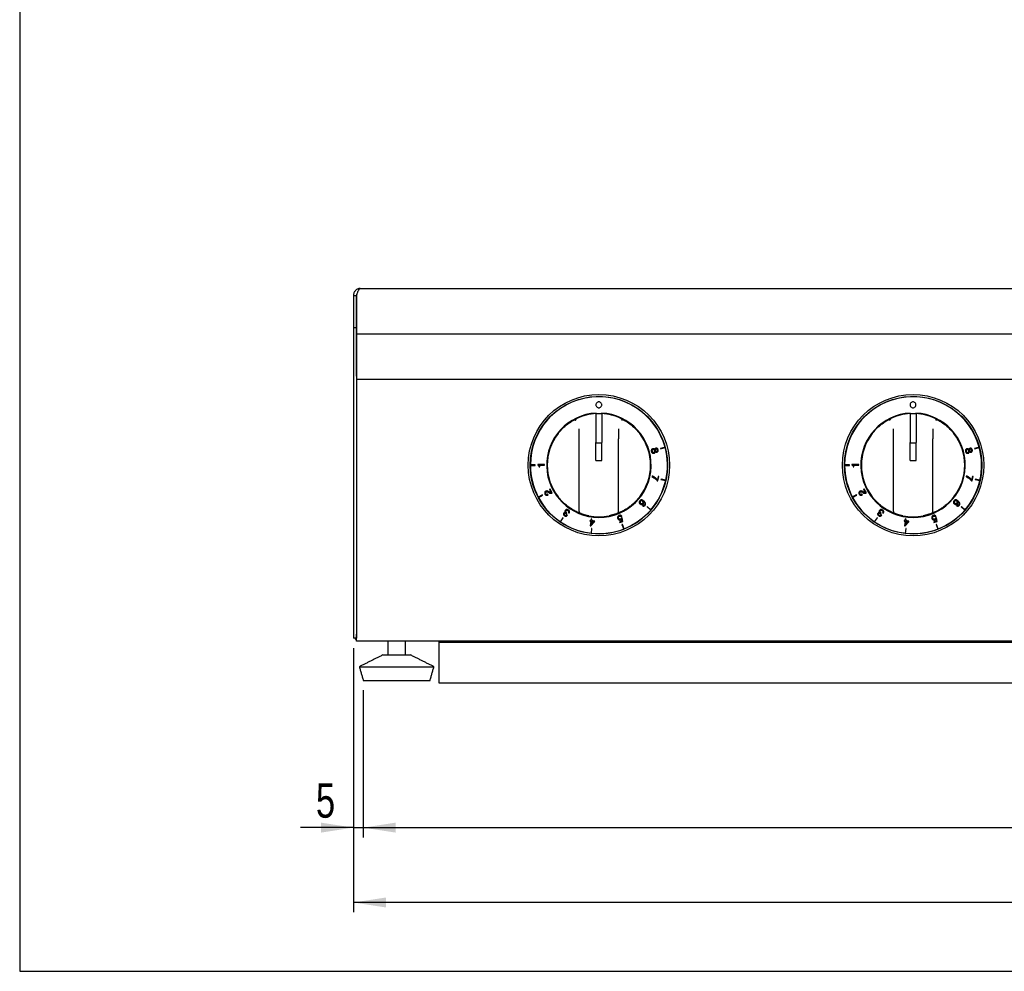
# Model space of a CAD drawing. Extents: x 24 to 2074, y 25 to 1460.
# Tile 1 of 5: x 24 to 525, y 25 to 510. Entities that reach past the tile are written whole.
import ezdxf

# ---------------------------------------------------------------- set-up
doc = ezdxf.new("R2010")
doc.units = 0
doc.layers.get('0').update_dxf_attribs({"linetype": 'CONTINUOUS'})
doc.layers.add('SLD-0', color=179, linetype='CONTINUOUS')
doc.styles.add('SLDTEXTSTYLE2', font='TXT', dxfattribs={"width": 0.75})
doc.dimstyles.new('SLDDIMSTYLE0', dxfattribs={"dimtxt": 17.5, "dimasz": 16.51, "dimexe": 0, "dimexo": 0.0625, "dimgap": 4.375, "dimtad": 1, "dimdec": 1, "dimrnd": 1e-09, "dimzin": 12, "dimtxsty": 'SLDTEXTSTYLE2', "dimsah": 1, "dimcen": 0.09, "dimazin": 3, "dimtfac": 1, "dimtdec": 1, "dimtofl": 0, "dimtmove": 0, "dimatfit": 3, "dimtolj": 1, "dimtzin": 12})
doc.dimstyles.new('SLDDIMSTYLE1', dxfattribs={"dimtxt": 17.5, "dimasz": 16.51, "dimexe": 0, "dimexo": 0.0625, "dimgap": 4.375, "dimtad": 1, "dimdec": 1, "dimrnd": 1e-09, "dimzin": 12, "dimtxsty": 'SLDTEXTSTYLE2', "dimsah": 1, "dimcen": 0.09, "dimazin": 3, "dimtfac": 1, "dimtdec": 1, "dimtofl": 0, "dimtmove": 0, "dimatfit": 3, "dimtolj": 1, "dimtzin": 12})

# ---------------------------------------------------------------- blocks, each defined once
blk = doc.blocks.new('*D3')
at = {"layer": 'SLD-0'}
for p, q in [((193.97, 189.68), (193.97, 93.2)), ((198.97, 168.18), (198.97, 93.2)), ((193.97, 98.2), (166.94, 98.2)), ((193.97, 98.2), (198.97, 98.2)), ((198.97, 98.2), (230.72, 98.2))]:
    blk.add_line(p, q, dxfattribs=at)
for points in [[(193.97, 98.2), (177.46, 100.74), (177.46, 95.66)], [(198.97, 98.2), (215.48, 95.66), (215.48, 100.74)]]:
    blk.add_solid(points, dxfattribs=at)
at = {"layer": 'SLD-0', "insert": (174.87, 120.76), "char_height": 17.5, "attachment_point": 1, "style": 'SLDTEXTSTYLE2'}
blk.add_mtext('5', dxfattribs=at)
blk = doc.blocks.new('*D4')
at = {"layer": 'SLD-0'}
for p, q in [((198.97, 168.18), (198.97, 93.2)), ((988.97, 168.18), (988.97, 93.2)), ((198.97, 98.2), (988.97, 98.2))]:
    blk.add_line(p, q, dxfattribs=at)
for points in [[(198.97, 98.2), (215.48, 95.66), (215.48, 100.74)], [(988.97, 98.2), (972.46, 100.74), (972.46, 95.66)]]:
    blk.add_solid(points, dxfattribs=at)
at = {"layer": 'SLD-0', "insert": (574.58, 120.76), "char_height": 17.5, "attachment_point": 1, "style": 'SLDTEXTSTYLE2'}
blk.add_mtext('790', dxfattribs=at)
blk = doc.blocks.new('*D6')
at = {"layer": 'SLD-0'}
for p, q in [((193.97, 189.68), (193.97, 55.06)), ((993.97, 189.68), (993.97, 55.06)), ((993.97, 60.06), (193.97, 60.06))]:
    blk.add_line(p, q, dxfattribs=at)
for points in [[(193.97, 60.06), (210.48, 57.52), (210.48, 62.6)], [(993.97, 60.06), (977.46, 62.6), (977.46, 57.52)]]:
    blk.add_solid(points, dxfattribs=at)
at = {"layer": 'SLD-0', "insert": (574.58, 82.62), "char_height": 17.5, "attachment_point": 1, "style": 'SLDTEXTSTYLE2'}
blk.add_mtext('800', dxfattribs=at)

msp = doc.modelspace()

# ---------------------------------------------------------------- linework, layer by layer
at = {"color": 7, "linetype": 'CONTINUOUS'}
for p, q in [((24, 1460), (24, 25)), ((197.47, 372.83), (990.47, 372.83)), ((193.97, 369.33), (195.47, 369.33)), ((193.97, 369.33), (193.97, 352.83)), ((195.47, 369.33), (195.47, 352.83)), ((195.54, 349.78), (195.54, 369.33)), ((193.97, 352.83), (193.97, 349.78)), ((195.47, 352.83), (193.97, 352.83)), ((195.47, 352.83), (195.47, 349.78)), ((193.97, 349.78), (193.97, 348.37)), ((193.97, 348.37), (193.97, 329.2)), ((195.47, 349.78), (195.47, 348.37)), ((195.47, 348.37), (195.47, 329.2)), ((195.54, 347.31), (195.54, 349.78)), ((195.54, 349.78), (992.4, 349.78)), ((195.54, 328.14), (195.54, 347.31)), ((193.97, 329.2), (193.97, 326.73)), ((193.97, 326.73), (193.97, 194.68)), ((195.47, 329.2), (195.47, 326.73)), ((195.47, 326.73), (195.47, 194.68)), ((195.54, 328.14), (195.54, 326.73)), ((195.54, 326.73), (195.54, 196.68)), ((195.54, 326.73), (992.4, 326.73)), ((317.47, 309.09), (317.47, 294.43)), ((320.47, 308.95), (317.47, 308.95)), ((317.57, 308.95), (317.57, 309.39)), ((320.37, 309.39), (320.37, 308.95)), ((320.47, 309.09), (320.47, 294.43)), ((477.47, 309.09), (477.47, 294.43)), ((480.47, 308.95), (477.47, 308.95)), ((477.57, 308.95), (477.57, 309.39)), ((480.37, 309.39), (480.37, 308.95)), ((480.47, 309.09), (480.47, 294.43)), ((308.97, 296.2), (308.97, 301.42)), ((328.97, 301.42), (328.97, 296.2)), ((468.97, 296.2), (468.97, 301.42)), ((488.97, 301.42), (488.97, 296.2)), ((308.97, 259.19), (308.97, 296.2)), ((328.97, 259.19), (328.97, 296.2)), ((468.97, 259.19), (468.97, 296.2)), ((488.97, 259.19), (488.97, 296.2)), ((317.47, 293.59), (317.47, 294.43)), ((320.47, 293.98), (317.47, 293.98)), ((317.47, 285.18), (317.47, 293.59)), ((320.47, 293.59), (320.47, 294.43)), ((320.47, 285.18), (320.47, 293.59)), ((352.66, 291.96), (350.29, 291.33)), ((350.29, 291.33), (350.34, 291.13)), ((350.34, 291.13), (352.71, 291.77)), ((477.47, 293.59), (477.47, 294.43)), ((480.47, 293.98), (477.47, 293.98)), ((477.47, 285.18), (477.47, 293.59)), ((480.47, 293.59), (480.47, 294.43)), ((480.47, 285.18), (480.47, 293.59)), ((512.66, 291.96), (510.29, 291.33)), ((510.29, 291.33), (510.34, 291.13)), ((510.34, 291.13), (512.71, 291.77)), ((286.52, 282.93), (284.07, 282.93)), ((284.07, 282.73), (286.52, 282.73)), ((286.52, 282.73), (286.52, 282.93)), ((291.32, 283.25), (287.82, 283.25)), ((287.82, 283.25), (287.82, 282.93)), ((288.48, 281.92), (288.81, 281.92)), ((288.81, 281.92), (288.81, 282.83)), ((288.81, 282.83), (291.32, 282.83)), ((291.32, 282.83), (291.32, 283.25)), ((317.47, 285.18), (320.47, 285.18)), ((446.52, 282.93), (444.07, 282.93)), ((444.07, 282.73), (446.52, 282.73)), ((446.52, 282.73), (446.52, 282.93)), ((447.82, 283.25), (447.82, 282.93)), ((451.32, 283.25), (447.82, 283.25)), ((448.48, 281.92), (448.81, 281.92)), ((448.81, 281.92), (448.81, 282.83)), ((448.81, 282.83), (451.32, 282.83)), ((451.32, 282.83), (451.32, 283.25)), ((477.47, 285.18), (480.47, 285.18)), ((346.08, 277.32), (345.98, 276.86)), ((349.16, 277.08), (348.75, 275.29)), ((349.04, 274.78), (349.54, 276.99)), ((349.54, 276.99), (349.16, 277.08)), ((506.08, 277.32), (505.98, 276.86)), ((509.16, 277.08), (508.75, 275.29)), ((509.04, 274.78), (509.54, 276.99)), ((509.54, 276.99), (509.16, 277.08)), ((348.69, 274.86), (349.04, 274.78)), ((350.63, 275.71), (350.58, 275.51)), ((350.58, 275.51), (352.97, 274.97)), ((353.02, 275.16), (350.63, 275.71)), ((508.69, 274.86), (509.04, 274.78)), ((510.63, 275.71), (510.58, 275.51)), ((510.58, 275.51), (512.97, 274.97)), ((513.02, 275.16), (510.63, 275.71)), ((290.24, 267.76), (288.07, 266.61)), ((288.16, 266.44), (290.33, 267.58)), ((290.33, 267.58), (290.24, 267.76)), ((293.13, 267.7), (292.94, 268.07)), ((294.1, 270.7), (293.77, 270.52)), ((293.77, 270.52), (294.62, 268.94)), ((295.18, 268.68), (294.1, 270.7)), ((450.24, 267.76), (448.07, 266.61)), ((448.16, 266.44), (450.33, 267.58)), ((450.33, 267.58), (450.24, 267.76)), ((453.13, 267.7), (452.94, 268.07)), ((454.1, 270.7), (453.77, 270.52)), ((453.77, 270.52), (454.62, 268.94)), ((455.18, 268.68), (454.1, 270.7)), ((341.42, 262.51), (341.15, 262.19)), ((341.74, 264.12), (341.75, 264.12)), ((343.63, 261.74), (343.5, 261.59)), ((343.5, 261.59), (345.36, 259.99)), ((345.49, 260.14), (343.63, 261.74)), ((501.42, 262.51), (501.15, 262.19)), ((501.74, 264.12), (501.75, 264.12)), ((503.63, 261.74), (503.5, 261.59)), ((503.5, 261.59), (505.36, 259.99)), ((505.49, 260.14), (503.63, 261.74)), ((300.61, 256.08), (299.23, 254.05)), ((299.39, 253.94), (300.77, 255.97)), ((300.77, 255.97), (300.61, 256.08)), ((301.91, 258.74), (301.9, 258.73)), ((302.5, 258.16), (302.7, 258.46)), ((302.99, 257.38), (302.65, 257.61)), ((303.43, 258.64), (303.78, 258.4)), ((330.29, 256.54), (330.68, 256.7)), ((330.84, 256.03), (330.5, 255.91)), ((331.21, 254.22), (330.84, 256.03)), ((460.61, 256.08), (459.23, 254.05)), ((459.39, 253.94), (460.77, 255.97)), ((460.77, 255.97), (460.61, 256.08)), ((461.91, 258.74), (461.9, 258.73)), ((462.5, 258.16), (462.7, 258.46)), ((462.99, 257.38), (462.65, 257.61)), ((463.43, 258.64), (463.78, 258.4)), ((490.29, 256.54), (490.68, 256.7)), ((490.84, 256.03), (490.5, 255.91)), ((491.21, 254.22), (490.84, 256.03)), ((314.44, 254.68), (314.4, 254.31)), ((314.4, 254.31), (314.87, 254.25)), ((314.91, 254.62), (314.44, 254.68)), ((314.87, 254.25), (314.6, 251.96)), ((314.6, 251.96), (314.93, 251.92)), ((315.01, 255.44), (314.91, 254.62)), ((314.93, 251.92), (316.78, 253.99)), ((315.4, 255.39), (315.01, 255.44)), ((315.26, 254.21), (315.06, 252.51)), ((315.06, 252.51), (315.07, 252.51)), ((315.07, 252.51), (316.43, 254.07)), ((316.43, 254.07), (315.26, 254.21)), ((315.31, 254.58), (315.4, 255.39)), ((316.83, 254.39), (315.31, 254.58)), ((316.78, 253.99), (316.83, 254.39)), ((330.78, 254.45), (329.47, 253.93)), ((329.47, 253.93), (329.6, 253.58)), ((329.6, 253.58), (331.21, 254.22)), ((330.57, 255.46), (330.58, 255.45)), ((330.58, 255.45), (330.78, 254.45)), ((330.92, 252.66), (330.73, 252.59)), ((330.73, 252.59), (331.63, 250.31)), ((331.81, 250.38), (330.92, 252.66)), ((474.44, 254.68), (474.4, 254.31)), ((474.4, 254.31), (474.87, 254.25)), ((474.91, 254.62), (474.44, 254.68)), ((474.87, 254.25), (474.6, 251.96)), ((474.6, 251.96), (474.93, 251.92)), ((475.01, 255.44), (474.91, 254.62)), ((474.93, 251.92), (476.78, 253.99)), ((475.4, 255.39), (475.01, 255.44)), ((475.26, 254.21), (475.06, 252.51)), ((475.06, 252.51), (475.07, 252.51)), ((475.07, 252.51), (476.43, 254.07)), ((476.43, 254.07), (475.26, 254.21)), ((475.31, 254.58), (475.4, 255.39)), ((476.83, 254.39), (475.31, 254.58)), ((476.78, 253.99), (476.83, 254.39)), ((490.78, 254.45), (489.47, 253.93)), ((489.47, 253.93), (489.6, 253.58)), ((489.6, 253.58), (491.21, 254.22)), ((490.57, 255.46), (490.58, 255.45)), ((490.58, 255.45), (490.78, 254.45)), ((490.92, 252.66), (490.73, 252.59)), ((490.73, 252.59), (491.63, 250.31)), ((491.81, 250.38), (490.92, 252.66)), ((315.24, 250.6), (314.96, 248.16)), ((315.16, 248.14), (315.44, 250.58)), ((315.44, 250.58), (315.24, 250.6)), ((475.24, 250.6), (474.96, 248.16)), ((475.16, 248.14), (475.44, 250.58)), ((475.44, 250.58), (475.24, 250.6)), ((195.54, 193.18), (195.54, 196.68)), ((195.47, 194.68), (193.97, 194.68)), ((992.4, 193.18), (195.54, 193.18)), ((237.47, 193.18), (237.47, 192.48)), ((237.47, 192.48), (237.47, 191.84)), ((237.47, 191.84), (237.47, 179.69)), ((253.97, 192.99), (249.77, 192.99)), ((253.97, 192.49), (249.77, 192.49)), ((258.17, 192.99), (253.97, 192.99)), ((258.17, 192.49), (253.97, 192.49)), ((208.97, 186.18), (222.97, 186.18)), ((196.97, 180.18), (234.97, 180.18)), ((237.47, 179.69), (237.47, 172.04)), ((198.97, 173.18), (232.97, 173.18)), ((237.47, 172.04), (237.47, 171.98)), ((24, 25), (2074, 25))]:
    msp.add_line(p, q, dxfattribs=at)
at = {"color": 7, "linetype": 'CONTINUOUS', "flags": 128}
msp.add_lwpolyline([(195.47, 196.68), (195.51, 196.29), (195.54, 196.15)], dxfattribs=at)
at = {"color": 7, "linetype": 'CONTINUOUS'}
for centre, radius in [((318.97, 282.83), 36), ((318.97, 282.83), 35), ((478.97, 282.83), 36), ((478.97, 282.83), 35)]:
    msp.add_circle(centre, radius, dxfattribs=at)
for centre, radius, start, end in [((318.97, 282.83), 34.9, 15.1644, 179.8358), ((478.97, 282.83), 34.9, 15.1644, 179.8358), ((318.97, 282.83), 26.6, 93.017, 86.983), ((318.97, 282.83), 26.3, 93.2696, 115.3306), ((318.97, 282.83), 26.3, 64.6694, 86.7304), ((478.97, 282.83), 26.6, 93.017, 86.983), ((478.97, 282.83), 26.3, 93.2696, 115.3306), ((478.97, 282.83), 26.3, 64.6694, 86.7304), ((318.97, 282.83), 26.3, 142.2336, 217.7664), ((318.97, 282.83), 26.3, 322.2336, 37.7664), ((478.97, 282.83), 26.3, 142.2336, 217.7664), ((478.97, 282.83), 26.3, 322.2336, 37.7664), ((318.97, 282.83), 34.9, 14.8361, 15.1644), ((318.97, 282.83), 34.9, 347.307, 14.8361), ((478.97, 282.83), 34.9, 14.8361, 15.1644), ((478.97, 282.83), 34.9, 347.307, 14.8361), ((318.97, 282.83), 34.9, 179.8358, 180.1642), ((318.97, 282.83), 34.9, 180.1642, 207.6926), ((478.97, 282.83), 34.9, 179.8358, 180.1642), ((478.97, 282.83), 34.9, 180.1642, 207.6926), ((318.97, 282.83), 34.9, 319.4495, 346.9787), ((318.97, 282.83), 34.9, 346.9787, 347.307), ((478.97, 282.83), 34.9, 319.4495, 346.9787), ((478.97, 282.83), 34.9, 346.9787, 347.307), ((318.97, 282.83), 34.9, 207.6926, 208.0209), ((318.97, 282.83), 34.9, 208.0209, 235.5498), ((478.97, 282.83), 34.9, 207.6926, 208.0209), ((478.97, 282.83), 34.9, 208.0209, 235.5498), ((309.97, 259.19), 1, 180, 249.1617), ((318.97, 282.83), 26.3, 258.6017, 281.3983), ((327.97, 259.19), 1, 290.8383, 0), ((318.97, 282.83), 34.9, 291.5923, 319.1212), ((318.97, 282.83), 34.9, 319.1212, 319.4495), ((469.97, 259.19), 1, 180, 249.1617), ((478.97, 282.83), 26.3, 258.6017, 281.3983), ((487.97, 259.19), 1, 290.8383, 0), ((478.97, 282.83), 34.9, 291.5923, 319.1212), ((478.97, 282.83), 34.9, 319.1212, 319.4495), ((318.97, 282.83), 34.9, 235.5498, 235.8782), ((318.97, 282.83), 34.9, 235.8782, 263.4069), ((478.97, 282.83), 34.9, 235.5498, 235.8782), ((478.97, 282.83), 34.9, 235.8782, 263.4069), ((318.97, 282.83), 34.9, 263.4069, 263.7353), ((318.97, 282.83), 34.9, 263.7353, 291.264), ((318.97, 282.83), 34.9, 291.264, 291.5923), ((478.97, 282.83), 34.9, 263.4069, 263.7353), ((478.97, 282.83), 34.9, 263.7353, 291.264), ((478.97, 282.83), 34.9, 291.264, 291.5923), ((197.47, 196.68), 3.5, 214.8499, 236.5489)]:
    msp.add_arc(centre, radius, start, end, dxfattribs=at)
for points, knots in [([(197.47, 372.83), (197.24, 372.83), (197.01, 372.81), (196.57, 372.72), (196.34, 372.65), (195.92, 372.48), (195.72, 372.37), (195.34, 372.12), (195.16, 371.97), (194.83, 371.65), (194.69, 371.47), (194.44, 371.09), (194.33, 370.88), (194.15, 370.46), (194.08, 370.24), (193.99, 369.79), (193.97, 369.56), (193.97, 369.33)], [0, 0, 0, 0, 0.125, 0.125, 0.25, 0.25, 0.375, 0.375, 0.5, 0.5, 0.625, 0.625, 0.75, 0.75, 0.875, 0.875, 1, 1, 1, 1]), ([(195.54, 369.33), (195.62, 369.56), (195.7, 369.79), (195.86, 370.24), (195.94, 370.46), (196.1, 370.88), (196.18, 371.08), (196.34, 371.46), (196.43, 371.64), (196.59, 371.97), (196.67, 372.11), (196.83, 372.37), (196.91, 372.48), (197.07, 372.65), (197.15, 372.72), (197.31, 372.81), (197.39, 372.83), (197.47, 372.83)], [0, 0, 0, 0, 0.125, 0.125, 0.25, 0.25, 0.375, 0.375, 0.5, 0.5, 0.625, 0.625, 0.75, 0.75, 0.875, 0.875, 1, 1, 1, 1]), ([(196.03, 370.68), (195.9, 370.53), (195.59, 370.17), (195.48, 369.66), (195.47, 369.37), (195.47, 369.33)], [0, 0, 0, 0, 0.402843, 0.930494, 1, 1, 1, 1]), ([(320.42, 313.58), (320.4, 313.78), (320.35, 314.17), (320.01, 314.66), (319.52, 314.99), (318.93, 315.11), (318.34, 314.99), (317.86, 314.66), (317.51, 314.17), (317.47, 313.78), (317.44, 313.58)], [0, 0, 0, 0, 0.127199, 0.249988, 0.372784, 0.500016, 0.627186, 0.749988, 0.872797, 1, 1, 1, 1]), ([(317.44, 313.58), (317.47, 313.38), (317.51, 312.99), (317.86, 312.5), (318.34, 312.17), (318.93, 312.05), (319.52, 312.17), (320.01, 312.5), (320.35, 312.99), (320.4, 313.38), (320.42, 313.58)], [0, 0, 0, 0, 0.127203, 0.250012, 0.372814, 0.499984, 0.627216, 0.750012, 0.872801, 1, 1, 1, 1]), ([(480.42, 313.58), (480.4, 313.78), (480.35, 314.17), (480.01, 314.66), (479.52, 314.99), (478.93, 315.11), (478.34, 314.99), (477.86, 314.66), (477.51, 314.17), (477.47, 313.78), (477.44, 313.58)], [0, 0, 0, 0, 0.127199, 0.249988, 0.372784, 0.500016, 0.627186, 0.749988, 0.872797, 1, 1, 1, 1]), ([(477.44, 313.58), (477.47, 313.38), (477.51, 312.99), (477.86, 312.5), (478.34, 312.17), (478.93, 312.05), (479.52, 312.17), (480.01, 312.5), (480.35, 312.99), (480.4, 313.38), (480.42, 313.58)], [0, 0, 0, 0, 0.127203, 0.250012, 0.372814, 0.499984, 0.627216, 0.750012, 0.872801, 1, 1, 1, 1]), ([(298.18, 298.94), (298.79, 299.68), (300.03, 301.17), (301.93, 302.91), (303.68, 304.26), (305.16, 305.23), (306.55, 306.03), (307.31, 306.4), (307.69, 306.59)], [0, 0, 0, 0, 0.208768, 0.423489, 0.568485, 0.717161, 0.856307, 1, 1, 1, 1]), ([(307.1, 305.59), (307.1, 305.59), (307.11, 305.67), (307.14, 305.87), (307.25, 306.16), (307.44, 306.44), (307.61, 306.54), (307.69, 306.59)], [0, 0, 0, 0, 0.0058098, 0.1978223, 0.47464, 0.7370624, 1, 1, 1, 1]), ([(330.84, 305.59), (330.84, 305.59), (330.83, 305.67), (330.8, 305.87), (330.69, 306.16), (330.5, 306.44), (330.33, 306.54), (330.25, 306.59)], [0, 0, 0, 0, 0.00581, 0.196378, 0.473279, 0.736379, 1, 1, 1, 1]), ([(330.25, 306.59), (330.63, 306.4), (331.71, 305.87), (334.02, 304.48), (337.02, 302.14), (338.8, 300.06), (339.76, 298.94)], [0, 0, 0, 0, 0.142888, 0.402241, 0.679681, 1, 1, 1, 1]), ([(458.18, 298.94), (458.79, 299.68), (460.03, 301.17), (461.93, 302.91), (463.68, 304.26), (465.16, 305.23), (466.55, 306.03), (467.31, 306.4), (467.69, 306.59)], [0, 0, 0, 0, 0.208768, 0.423489, 0.568485, 0.717161, 0.856307, 1, 1, 1, 1]), ([(467.1, 305.59), (467.1, 305.59), (467.11, 305.67), (467.14, 305.87), (467.25, 306.16), (467.44, 306.44), (467.61, 306.54), (467.69, 306.59)], [0, 0, 0, 0, 0.0058098, 0.1978223, 0.47464, 0.7370624, 1, 1, 1, 1]), ([(490.84, 305.59), (490.84, 305.59), (490.83, 305.67), (490.8, 305.87), (490.69, 306.16), (490.5, 306.44), (490.33, 306.54), (490.25, 306.59)], [0, 0, 0, 0, 0.00581, 0.196378, 0.473279, 0.736379, 1, 1, 1, 1]), ([(490.25, 306.59), (490.63, 306.4), (491.71, 305.87), (494.02, 304.48), (497.02, 302.14), (498.8, 300.06), (499.76, 298.94)], [0, 0, 0, 0, 0.142888, 0.402241, 0.679681, 1, 1, 1, 1]), ([(346.41, 291.18), (346.29, 291.14), (346.07, 291.06), (345.82, 290.84), (345.65, 290.53), (345.6, 290.16), (345.65, 289.89), (345.68, 289.76)], [0, 0, 0, 0, 0.203639, 0.382499, 0.554477, 0.766526, 1, 1, 1, 1]), ([(347.41, 290.81), (347.34, 290.89), (347.2, 291.06), (346.93, 291.19), (346.66, 291.23), (346.49, 291.19), (346.41, 291.18)], [0, 0, 0, 0, 0.287214, 0.55613, 0.770757, 1, 1, 1, 1]), ([(347.99, 291.46), (347.9, 291.43), (347.74, 291.37), (347.57, 291.2), (347.45, 291.01), (347.42, 290.87), (347.41, 290.81)], [0, 0, 0, 0, 0.281661, 0.55965, 0.778558, 1, 1, 1, 1]), ([(348.08, 291.03), (348.02, 291.01), (347.91, 290.97), (347.77, 290.85), (347.69, 290.69), (347.66, 290.49), (347.68, 290.36), (347.7, 290.28)], [0, 0, 0, 0, 0.207384, 0.38764, 0.559543, 0.770091, 1, 1, 1, 1]), ([(349.11, 290.7), (349.06, 290.83), (348.97, 291.1), (348.68, 291.38), (348.33, 291.52), (348.1, 291.48), (347.99, 291.46)], [0, 0, 0, 0, 0.28838, 0.5592042, 0.7697295, 1, 1, 1, 1]), ([(348.76, 290.57), (348.73, 290.66), (348.67, 290.82), (348.5, 290.99), (348.29, 291.06), (348.16, 291.04), (348.08, 291.03)], [0, 0, 0, 0, 0.292805, 0.560038, 0.768355, 1, 1, 1, 1]), ([(506.41, 291.18), (506.29, 291.14), (506.07, 291.06), (505.82, 290.84), (505.65, 290.53), (505.6, 290.16), (505.65, 289.89), (505.68, 289.76)], [0, 0, 0, 0, 0.203639, 0.382499, 0.554477, 0.766526, 1, 1, 1, 1]), ([(507.41, 290.81), (507.34, 290.89), (507.2, 291.06), (506.93, 291.19), (506.66, 291.23), (506.49, 291.19), (506.41, 291.18)], [0, 0, 0, 0, 0.287214, 0.55613, 0.770757, 1, 1, 1, 1]), ([(507.99, 291.46), (507.9, 291.43), (507.74, 291.37), (507.57, 291.2), (507.45, 291.01), (507.42, 290.87), (507.41, 290.81)], [0, 0, 0, 0, 0.281661, 0.55965, 0.778558, 1, 1, 1, 1]), ([(508.08, 291.03), (508.02, 291.01), (507.91, 290.97), (507.77, 290.85), (507.69, 290.69), (507.66, 290.49), (507.68, 290.36), (507.7, 290.28)], [0, 0, 0, 0, 0.207384, 0.38764, 0.559543, 0.770091, 1, 1, 1, 1]), ([(509.11, 290.7), (509.06, 290.83), (508.97, 291.1), (508.68, 291.38), (508.33, 291.52), (508.1, 291.48), (507.99, 291.46)], [0, 0, 0, 0, 0.28838, 0.559204, 0.76973, 1, 1, 1, 1]), ([(508.76, 290.57), (508.73, 290.66), (508.67, 290.82), (508.5, 290.99), (508.29, 291.06), (508.16, 291.04), (508.08, 291.03)], [0, 0, 0, 0, 0.292805, 0.560038, 0.768355, 1, 1, 1, 1]), ([(345.68, 289.76), (345.73, 289.59), (345.85, 289.28), (346.2, 288.97), (346.61, 288.84), (346.87, 288.88), (347, 288.9)], [0, 0, 0, 0, 0.290636, 0.557062, 0.767126, 1, 1, 1, 1]), ([(346.5, 290.74), (346.43, 290.72), (346.3, 290.67), (346.14, 290.53), (346.03, 290.35), (345.99, 290.11), (346.02, 289.94), (346.03, 289.85)], [0, 0, 0, 0, 0.19461, 0.372244, 0.54619, 0.761339, 1, 1, 1, 1]), ([(346.03, 289.85), (346.07, 289.75), (346.15, 289.55), (346.38, 289.36), (346.64, 289.29), (346.79, 289.32), (346.88, 289.33)], [0, 0, 0, 0, 0.296872, 0.566802, 0.777335, 1, 1, 1, 1]), ([(347.34, 290.2), (347.3, 290.3), (347.23, 290.5), (347, 290.7), (346.75, 290.78), (346.58, 290.76), (346.5, 290.74)], [0, 0, 0, 0, 0.294954, 0.565555, 0.775377, 1, 1, 1, 1]), ([(346.88, 289.33), (346.97, 289.37), (347.16, 289.45), (347.32, 289.69), (347.38, 289.95), (347.35, 290.11), (347.34, 290.2)], [0, 0, 0, 0, 0.277916, 0.548716, 0.768617, 1, 1, 1, 1]), ([(347, 288.9), (347.11, 288.94), (347.31, 289.01), (347.54, 289.22), (347.66, 289.46), (347.68, 289.64), (347.69, 289.73)], [0, 0, 0, 0, 0.29184, 0.555363, 0.766099, 1, 1, 1, 1]), ([(347.69, 289.73), (347.75, 289.66), (347.87, 289.54), (348.1, 289.44), (348.32, 289.41), (348.45, 289.43), (348.52, 289.44)], [0, 0, 0, 0, 0.28282, 0.561518, 0.779756, 1, 1, 1, 1]), ([(347.7, 290.28), (347.73, 290.2), (347.78, 290.04), (347.97, 289.89), (348.18, 289.83), (348.32, 289.85), (348.39, 289.87)], [0, 0, 0, 0, 0.286968, 0.549933, 0.761728, 1, 1, 1, 1]), ([(348.39, 289.87), (348.45, 289.89), (348.56, 289.92), (348.68, 290.03), (348.77, 290.18), (348.8, 290.37), (348.77, 290.5), (348.76, 290.57)], [0, 0, 0, 0, 0.201674, 0.380424, 0.55236, 0.764334, 1, 1, 1, 1]), ([(348.52, 289.44), (348.63, 289.49), (348.87, 289.58), (349.11, 289.89), (349.19, 290.29), (349.14, 290.55), (349.11, 290.7)], [0, 0, 0, 0, 0.23916, 0.488042, 0.715083, 1, 1, 1, 1]), ([(505.68, 289.76), (505.73, 289.59), (505.85, 289.28), (506.2, 288.97), (506.61, 288.84), (506.87, 288.88), (507, 288.9)], [0, 0, 0, 0, 0.290636, 0.557062, 0.767126, 1, 1, 1, 1]), ([(506.5, 290.74), (506.43, 290.72), (506.3, 290.67), (506.14, 290.53), (506.03, 290.35), (505.99, 290.11), (506.02, 289.94), (506.03, 289.85)], [0, 0, 0, 0, 0.19461, 0.372244, 0.54619, 0.761339, 1, 1, 1, 1]), ([(506.03, 289.85), (506.07, 289.75), (506.15, 289.55), (506.38, 289.36), (506.64, 289.29), (506.79, 289.32), (506.88, 289.33)], [0, 0, 0, 0, 0.296872, 0.566802, 0.777335, 1, 1, 1, 1]), ([(507.34, 290.2), (507.3, 290.3), (507.23, 290.5), (507, 290.7), (506.75, 290.78), (506.58, 290.76), (506.5, 290.74)], [0, 0, 0, 0, 0.294954, 0.565555, 0.775377, 1, 1, 1, 1]), ([(506.88, 289.33), (506.97, 289.37), (507.16, 289.45), (507.32, 289.69), (507.38, 289.95), (507.35, 290.11), (507.34, 290.2)], [0, 0, 0, 0, 0.277916, 0.548716, 0.768617, 1, 1, 1, 1]), ([(507, 288.9), (507.11, 288.94), (507.31, 289.01), (507.54, 289.22), (507.66, 289.46), (507.68, 289.64), (507.69, 289.73)], [0, 0, 0, 0, 0.29184, 0.555363, 0.766099, 1, 1, 1, 1]), ([(507.69, 289.73), (507.75, 289.66), (507.87, 289.54), (508.1, 289.44), (508.32, 289.41), (508.45, 289.43), (508.52, 289.44)], [0, 0, 0, 0, 0.28282, 0.561518, 0.779756, 1, 1, 1, 1]), ([(507.7, 290.28), (507.73, 290.2), (507.78, 290.04), (507.97, 289.89), (508.18, 289.83), (508.32, 289.85), (508.39, 289.87)], [0, 0, 0, 0, 0.286968, 0.549933, 0.761728, 1, 1, 1, 1]), ([(508.39, 289.87), (508.45, 289.89), (508.56, 289.92), (508.68, 290.03), (508.77, 290.18), (508.8, 290.37), (508.77, 290.5), (508.76, 290.57)], [0, 0, 0, 0, 0.2016738, 0.3804237, 0.5523597, 0.7643336, 1, 1, 1, 1]), ([(508.52, 289.44), (508.63, 289.49), (508.87, 289.58), (509.11, 289.89), (509.19, 290.29), (509.14, 290.55), (509.11, 290.7)], [0, 0, 0, 0, 0.23916, 0.488042, 0.715083, 1, 1, 1, 1]), ([(287.82, 282.93), (287.91, 282.91), (288.07, 282.86), (288.27, 282.71), (288.45, 282.4), (288.47, 282.12), (288.48, 281.92)], [0, 0, 0, 0, 0.204309, 0.381338, 0.554146, 1, 1, 1, 1]), ([(447.82, 282.93), (447.91, 282.91), (448.07, 282.86), (448.27, 282.71), (448.45, 282.4), (448.47, 282.12), (448.48, 281.92)], [0, 0, 0, 0, 0.204309, 0.381338, 0.554146, 1, 1, 1, 1]), ([(345.98, 276.86), (346.59, 276.6), (347.66, 276.14), (348.38, 275.25), (348.69, 274.86)], [0, 0, 0, 0, 0.5734087, 1, 1, 1, 1]), ([(348.75, 275.29), (348.35, 275.78), (347.63, 276.68), (346.56, 277.12), (346.08, 277.32)], [0, 0, 0, 0, 0.549164, 1, 1, 1, 1]), ([(505.98, 276.86), (506.59, 276.6), (507.66, 276.14), (508.38, 275.25), (508.69, 274.86)], [0, 0, 0, 0, 0.5734087, 1, 1, 1, 1]), ([(508.75, 275.29), (508.35, 275.78), (507.63, 276.68), (506.56, 277.12), (506.08, 277.32)], [0, 0, 0, 0, 0.549164, 1, 1, 1, 1]), ([(291.88, 269.55), (291.79, 269.49), (291.61, 269.38), (291.42, 269.12), (291.34, 268.81), (291.36, 268.46), (291.46, 268.23), (291.51, 268.11)], [0, 0, 0, 0, 0.2018, 0.382344, 0.556715, 0.769378, 1, 1, 1, 1]), ([(291.51, 268.11), (291.58, 268), (291.71, 267.8), (292, 267.59), (292.35, 267.48), (292.75, 267.51), (293, 267.64), (293.13, 267.7)], [0, 0, 0, 0, 0.202535, 0.38327, 0.556378, 0.767264, 1, 1, 1, 1]), ([(291.85, 268.27), (291.81, 268.36), (291.74, 268.54), (291.77, 268.81), (291.89, 269.03), (292.02, 269.12), (292.09, 269.16)], [0, 0, 0, 0, 0.2881036, 0.5589422, 0.7717128, 1, 1, 1, 1]), ([(292.94, 268.07), (292.83, 268.02), (292.62, 267.92), (292.32, 267.91), (292.1, 267.99), (291.95, 268.1), (291.88, 268.21), (291.85, 268.27)], [0, 0, 0, 0, 0.283543, 0.555386, 0.69486, 0.839371, 1, 1, 1, 1]), ([(293.34, 269.37), (293.09, 269.51), (292.74, 269.7), (292.21, 269.7), (292, 269.6), (291.88, 269.55)], [0, 0, 0, 0, 0.545002, 0.759649, 1, 1, 1, 1]), ([(292.09, 269.16), (292.2, 269.21), (292.43, 269.3), (292.92, 269.19), (293.24, 269), (293.45, 268.87)], [0, 0, 0, 0, 0.2464144, 0.4875457, 1, 1, 1, 1]), ([(294.62, 268.94), (294.5, 268.92), (294.25, 268.88), (293.82, 269.07), (293.53, 269.25), (293.34, 269.37)], [0, 0, 0, 0, 0.255443, 0.52562, 1, 1, 1, 1]), ([(293.45, 268.87), (293.73, 268.72), (294.13, 268.5), (294.75, 268.52), (295.02, 268.62), (295.18, 268.68)], [0, 0, 0, 0, 0.5132622, 0.7325333, 1, 1, 1, 1]), ([(309.62, 258.25), (309.5, 258.29), (309.28, 258.37), (307.57, 259.09), (305.17, 260.38), (302.68, 262.11), (300.54, 264.02), (299.13, 265.52), (298.39, 266.46), (298.18, 266.72)], [0, 0, 0, 0, 0.170389, 0.342202, 0.515863, 0.69639, 0.822954, 0.949692, 1, 1, 1, 1]), ([(339.76, 266.72), (339.14, 265.98), (337.9, 264.48), (335.99, 262.74), (334.25, 261.4), (332.75, 260.41), (331.36, 259.62), (329.83, 258.85), (328.57, 258.34), (328.4, 258.28), (328.33, 258.25)], [0, 0, 0, 0, 0.143558, 0.286852, 0.386355, 0.485771, 0.584646, 0.683462, 0.859497, 1, 1, 1, 1]), ([(451.88, 269.55), (451.79, 269.49), (451.61, 269.38), (451.42, 269.12), (451.34, 268.81), (451.36, 268.46), (451.46, 268.23), (451.51, 268.11)], [0, 0, 0, 0, 0.2018, 0.382344, 0.556715, 0.769378, 1, 1, 1, 1]), ([(451.51, 268.11), (451.58, 268), (451.71, 267.8), (452, 267.59), (452.35, 267.48), (452.75, 267.51), (453, 267.64), (453.13, 267.7)], [0, 0, 0, 0, 0.2025352, 0.3832701, 0.5563784, 0.7672644, 1, 1, 1, 1]), ([(451.85, 268.27), (451.81, 268.36), (451.74, 268.54), (451.77, 268.81), (451.89, 269.03), (452.02, 269.12), (452.09, 269.16)], [0, 0, 0, 0, 0.2881036, 0.5589422, 0.7717128, 1, 1, 1, 1]), ([(452.94, 268.07), (452.83, 268.02), (452.62, 267.92), (452.32, 267.91), (452.1, 267.99), (451.95, 268.1), (451.88, 268.21), (451.85, 268.27)], [0, 0, 0, 0, 0.283543, 0.555386, 0.69486, 0.839371, 1, 1, 1, 1]), ([(453.34, 269.37), (453.09, 269.51), (452.74, 269.7), (452.21, 269.7), (452, 269.6), (451.88, 269.55)], [0, 0, 0, 0, 0.545002, 0.759649, 1, 1, 1, 1]), ([(452.09, 269.16), (452.2, 269.21), (452.43, 269.3), (452.92, 269.19), (453.24, 269), (453.45, 268.87)], [0, 0, 0, 0, 0.246414, 0.487546, 1, 1, 1, 1]), ([(454.62, 268.94), (454.5, 268.92), (454.25, 268.88), (453.82, 269.07), (453.53, 269.25), (453.34, 269.37)], [0, 0, 0, 0, 0.255443, 0.52562, 1, 1, 1, 1]), ([(453.45, 268.87), (453.73, 268.72), (454.13, 268.5), (454.75, 268.52), (455.02, 268.62), (455.18, 268.68)], [0, 0, 0, 0, 0.5132622, 0.7325333, 1, 1, 1, 1]), ([(469.62, 258.25), (469.5, 258.29), (469.28, 258.37), (467.57, 259.09), (465.17, 260.38), (462.68, 262.11), (460.54, 264.02), (459.13, 265.52), (458.39, 266.46), (458.18, 266.72)], [0, 0, 0, 0, 0.170389, 0.342202, 0.515863, 0.69639, 0.822954, 0.949692, 1, 1, 1, 1]), ([(499.76, 266.72), (499.14, 265.98), (497.9, 264.48), (495.99, 262.74), (494.25, 261.4), (492.75, 260.41), (491.36, 259.62), (489.83, 258.85), (488.57, 258.34), (488.4, 258.28), (488.33, 258.25)], [0, 0, 0, 0, 0.143558, 0.286852, 0.386355, 0.485771, 0.584646, 0.683462, 0.859497, 1, 1, 1, 1]), ([(339.83, 264.74), (339.74, 264.63), (339.58, 264.41), (339.49, 264.03), (339.54, 263.67), (339.7, 263.35), (339.87, 263.17), (339.95, 263.09)], [0, 0, 0, 0, 0.2359618, 0.4318469, 0.6097792, 0.8105116, 1, 1, 1, 1]), ([(341.89, 264.56), (341.58, 264.8), (341.2, 265.1), (340.63, 265.17), (340.35, 265.13), (340.06, 264.99), (339.91, 264.83), (339.83, 264.74)], [0, 0, 0, 0, 0.485891, 0.60319, 0.721455, 0.849654, 1, 1, 1, 1]), ([(340.1, 264.49), (340.05, 264.42), (339.96, 264.3), (339.91, 264.08), (339.94, 263.86), (340.04, 263.63), (340.16, 263.51), (340.22, 263.45)], [0, 0, 0, 0, 0.201081, 0.382959, 0.559889, 0.7739, 1, 1, 1, 1]), ([(339.95, 263.09), (340.09, 262.99), (340.36, 262.8), (340.82, 262.75), (341.23, 262.88), (341.42, 263.06), (341.51, 263.16)], [0, 0, 0, 0, 0.290607, 0.555745, 0.76623, 1, 1, 1, 1]), ([(341.16, 264.53), (341.07, 264.6), (340.88, 264.72), (340.57, 264.76), (340.29, 264.68), (340.16, 264.55), (340.1, 264.49)], [0, 0, 0, 0, 0.28898, 0.555165, 0.766021, 1, 1, 1, 1]), ([(340.22, 263.45), (340.31, 263.38), (340.49, 263.25), (340.8, 263.19), (341.09, 263.27), (341.22, 263.39), (341.28, 263.46)], [0, 0, 0, 0, 0.289648, 0.553543, 0.761879, 1, 1, 1, 1]), ([(341.15, 262.19), (341.23, 262.14), (341.39, 262.04), (341.66, 261.97), (341.94, 261.99), (342.23, 262.11), (342.39, 262.27), (342.47, 262.35)], [0, 0, 0, 0, 0.20117, 0.381415, 0.553, 0.76265, 1, 1, 1, 1]), ([(341.28, 263.46), (341.33, 263.53), (341.43, 263.65), (341.48, 263.87), (341.46, 264.1), (341.35, 264.34), (341.23, 264.46), (341.16, 264.53)], [0, 0, 0, 0, 0.201767, 0.382513, 0.557187, 0.769958, 1, 1, 1, 1]), ([(342.2, 262.61), (342.14, 262.55), (342.02, 262.44), (341.8, 262.38), (341.59, 262.41), (341.48, 262.48), (341.42, 262.51)], [0, 0, 0, 0, 0.293672, 0.558661, 0.770238, 1, 1, 1, 1]), ([(341.51, 263.16), (341.58, 263.24), (341.69, 263.39), (341.78, 263.65), (341.79, 263.9), (341.76, 264.05), (341.74, 264.12)], [0, 0, 0, 0, 0.29131, 0.56035, 0.772327, 1, 1, 1, 1]), ([(341.75, 264.12), (341.96, 263.91), (342.23, 263.65), (342.38, 263.24), (342.39, 263.02), (342.34, 262.8), (342.25, 262.68), (342.2, 262.61)], [0, 0, 0, 0, 0.500845, 0.621989, 0.739676, 0.861346, 1, 1, 1, 1]), ([(342.47, 262.35), (342.54, 262.45), (342.67, 262.62), (342.77, 262.92), (342.78, 263.22), (342.68, 263.62), (342.39, 264.09), (342.06, 264.4), (341.89, 264.56)], [0, 0, 0, 0, 0.134105, 0.252413, 0.364826, 0.47906, 0.726537, 1, 1, 1, 1]), ([(499.83, 264.74), (499.74, 264.63), (499.58, 264.41), (499.49, 264.03), (499.54, 263.67), (499.7, 263.35), (499.87, 263.17), (499.95, 263.09)], [0, 0, 0, 0, 0.235962, 0.431847, 0.609779, 0.810512, 1, 1, 1, 1]), ([(501.89, 264.56), (501.58, 264.8), (501.2, 265.1), (500.63, 265.17), (500.35, 265.13), (500.06, 264.99), (499.91, 264.83), (499.83, 264.74)], [0, 0, 0, 0, 0.485891, 0.60319, 0.721455, 0.849654, 1, 1, 1, 1]), ([(500.1, 264.49), (500.05, 264.42), (499.96, 264.3), (499.91, 264.08), (499.94, 263.86), (500.04, 263.63), (500.16, 263.51), (500.22, 263.45)], [0, 0, 0, 0, 0.201081, 0.382959, 0.559889, 0.7739, 1, 1, 1, 1]), ([(499.95, 263.09), (500.09, 262.99), (500.36, 262.8), (500.82, 262.75), (501.23, 262.88), (501.42, 263.06), (501.51, 263.16)], [0, 0, 0, 0, 0.2906071, 0.5557454, 0.76623, 1, 1, 1, 1]), ([(501.16, 264.53), (501.07, 264.6), (500.88, 264.72), (500.57, 264.76), (500.29, 264.68), (500.16, 264.55), (500.1, 264.49)], [0, 0, 0, 0, 0.28898, 0.555165, 0.766021, 1, 1, 1, 1]), ([(500.22, 263.45), (500.31, 263.38), (500.49, 263.25), (500.8, 263.19), (501.09, 263.27), (501.22, 263.39), (501.28, 263.46)], [0, 0, 0, 0, 0.289648, 0.553543, 0.761879, 1, 1, 1, 1]), ([(501.15, 262.19), (501.23, 262.14), (501.39, 262.04), (501.66, 261.97), (501.94, 261.99), (502.23, 262.11), (502.39, 262.27), (502.47, 262.35)], [0, 0, 0, 0, 0.20117, 0.381415, 0.553, 0.76265, 1, 1, 1, 1]), ([(501.28, 263.46), (501.33, 263.53), (501.43, 263.65), (501.48, 263.87), (501.46, 264.1), (501.35, 264.34), (501.23, 264.46), (501.16, 264.53)], [0, 0, 0, 0, 0.201767, 0.382513, 0.557187, 0.769958, 1, 1, 1, 1]), ([(502.2, 262.61), (502.14, 262.55), (502.02, 262.44), (501.8, 262.38), (501.59, 262.41), (501.48, 262.48), (501.42, 262.51)], [0, 0, 0, 0, 0.293672, 0.558661, 0.770238, 1, 1, 1, 1]), ([(501.51, 263.16), (501.58, 263.24), (501.69, 263.39), (501.78, 263.65), (501.79, 263.9), (501.76, 264.05), (501.74, 264.12)], [0, 0, 0, 0, 0.29131, 0.56035, 0.772327, 1, 1, 1, 1]), ([(501.75, 264.12), (501.96, 263.91), (502.23, 263.65), (502.38, 263.24), (502.39, 263.02), (502.34, 262.8), (502.25, 262.68), (502.2, 262.61)], [0, 0, 0, 0, 0.5008447, 0.6219891, 0.7396758, 0.8613458, 1, 1, 1, 1]), ([(502.47, 262.35), (502.54, 262.45), (502.67, 262.62), (502.77, 262.92), (502.78, 263.22), (502.68, 263.62), (502.39, 264.09), (502.06, 264.4), (501.89, 264.56)], [0, 0, 0, 0, 0.134105, 0.252413, 0.364826, 0.47906, 0.726537, 1, 1, 1, 1]), ([(301.11, 258.43), (301.05, 258.33), (300.95, 258.16), (300.91, 257.85), (300.98, 257.56), (301.17, 257.28), (301.36, 257.13), (301.46, 257.05)], [0, 0, 0, 0, 0.204863, 0.382415, 0.552566, 0.764166, 1, 1, 1, 1]), ([(301.9, 258.73), (301.82, 258.74), (301.65, 258.75), (301.42, 258.69), (301.23, 258.58), (301.15, 258.48), (301.11, 258.43)], [0, 0, 0, 0, 0.279082, 0.559336, 0.778449, 1, 1, 1, 1]), ([(301.67, 257.36), (301.6, 257.42), (301.46, 257.53), (301.36, 257.76), (301.37, 257.99), (301.44, 258.11), (301.47, 258.17)], [0, 0, 0, 0, 0.2952135, 0.5591818, 0.7665638, 1, 1, 1, 1]), ([(301.46, 257.05), (301.56, 256.99), (301.76, 256.87), (302.09, 256.82), (302.42, 256.88), (302.74, 257.07), (302.9, 257.27), (302.99, 257.38)], [0, 0, 0, 0, 0.204783, 0.383974, 0.554708, 0.765014, 1, 1, 1, 1]), ([(301.47, 258.17), (301.51, 258.23), (301.59, 258.32), (301.76, 258.41), (301.95, 258.43), (302.15, 258.39), (302.28, 258.31), (302.35, 258.27)], [0, 0, 0, 0, 0.198909, 0.377738, 0.553325, 0.769269, 1, 1, 1, 1]), ([(302.65, 257.61), (302.58, 257.53), (302.44, 257.36), (302.2, 257.24), (301.99, 257.23), (301.82, 257.27), (301.72, 257.33), (301.67, 257.36)], [0, 0, 0, 0, 0.289508, 0.553, 0.689681, 0.835175, 1, 1, 1, 1]), ([(301.86, 259.8), (301.81, 259.7), (301.7, 259.52), (301.67, 259.21), (301.74, 258.94), (301.85, 258.81), (301.91, 258.74)], [0, 0, 0, 0, 0.289778, 0.557043, 0.768282, 1, 1, 1, 1]), ([(303.46, 260), (303.31, 260.09), (303.01, 260.26), (302.53, 260.28), (302.12, 260.12), (301.95, 259.91), (301.86, 259.8)], [0, 0, 0, 0, 0.2908957, 0.5575098, 0.766352, 1, 1, 1, 1]), ([(302.48, 258.59), (302.39, 258.66), (302.23, 258.79), (302.11, 259.06), (302.12, 259.34), (302.2, 259.49), (302.24, 259.56)], [0, 0, 0, 0, 0.291684, 0.556815, 0.765461, 1, 1, 1, 1]), ([(302.24, 259.56), (302.29, 259.62), (302.38, 259.73), (302.57, 259.83), (302.79, 259.86), (303.03, 259.82), (303.18, 259.74), (303.25, 259.69)], [0, 0, 0, 0, 0.1955, 0.375505, 0.553124, 0.769822, 1, 1, 1, 1]), ([(302.35, 258.27), (302.37, 258.25), (302.43, 258.22), (302.47, 258.18), (302.5, 258.16)], [0, 0, 0, 0, 0.549279, 1, 1, 1, 1]), ([(302.7, 258.46), (302.65, 258.48), (302.58, 258.52), (302.51, 258.57), (302.48, 258.59)], [0, 0, 0, 0, 0.554687, 1, 1, 1, 1]), ([(303.25, 259.69), (303.32, 259.64), (303.44, 259.55), (303.56, 259.35), (303.6, 259.13), (303.57, 258.88), (303.48, 258.72), (303.43, 258.64)], [0, 0, 0, 0, 0.204832, 0.384852, 0.556205, 0.766213, 1, 1, 1, 1]), ([(303.78, 258.4), (303.85, 258.51), (303.97, 258.71), (304.04, 259.05), (303.98, 259.4), (303.79, 259.74), (303.58, 259.91), (303.46, 260)], [0, 0, 0, 0, 0.202712, 0.382496, 0.553798, 0.76376, 1, 1, 1, 1]), ([(313.77, 257.05), (313.3, 257.16), (312.34, 257.36), (311.08, 257.73), (310.14, 258.06), (309.67, 258.23), (309.63, 258.25), (309.62, 258.25)], [0, 0, 0, 0, 0.22483, 0.447814, 0.670738, 0.885105, 1, 1, 1, 1]), ([(328.33, 258.25), (328.28, 258.24), (328.2, 258.2), (327.54, 257.96), (326.55, 257.64), (325.37, 257.31), (324.53, 257.13), (324.17, 257.05)], [0, 0, 0, 0, 0.197868, 0.397109, 0.605792, 0.828246, 1, 1, 1, 1]), ([(329.27, 257.22), (329.14, 257.16), (328.91, 257.04), (328.65, 256.76), (328.49, 256.43), (328.45, 256.05), (328.52, 255.81), (328.56, 255.68)], [0, 0, 0, 0, 0.221144, 0.413577, 0.591456, 0.795214, 1, 1, 1, 1]), ([(328.99, 255.81), (328.96, 255.9), (328.9, 256.07), (328.91, 256.33), (328.98, 256.55), (329.14, 256.74), (329.29, 256.82), (329.37, 256.86)], [0, 0, 0, 0, 0.227992, 0.422068, 0.596876, 0.795411, 1, 1, 1, 1]), ([(330.02, 255.37), (329.94, 255.34), (329.78, 255.29), (329.55, 255.31), (329.32, 255.39), (329.11, 255.56), (329.03, 255.73), (328.99, 255.81)], [0, 0, 0, 0, 0.19827, 0.381013, 0.557564, 0.76974, 1, 1, 1, 1]), ([(330.68, 256.7), (330.63, 256.8), (330.53, 256.98), (330.28, 257.19), (329.98, 257.31), (329.63, 257.33), (329.39, 257.25), (329.27, 257.22)], [0, 0, 0, 0, 0.197972, 0.378918, 0.555548, 0.770143, 1, 1, 1, 1]), ([(329.37, 256.86), (329.48, 256.89), (329.68, 256.95), (329.96, 256.88), (330.17, 256.74), (330.25, 256.61), (330.29, 256.54)], [0, 0, 0, 0, 0.304366, 0.577123, 0.785257, 1, 1, 1, 1]), ([(330.5, 255.91), (330.44, 255.78), (330.34, 255.54), (330.12, 255.42), (330.02, 255.37)], [0, 0, 0, 0, 0.556218, 1, 1, 1, 1]), ([(461.11, 258.43), (461.05, 258.33), (460.95, 258.16), (460.91, 257.85), (460.98, 257.56), (461.17, 257.28), (461.36, 257.13), (461.46, 257.05)], [0, 0, 0, 0, 0.204863, 0.382415, 0.552566, 0.764166, 1, 1, 1, 1]), ([(461.9, 258.73), (461.82, 258.74), (461.65, 258.75), (461.42, 258.69), (461.23, 258.58), (461.15, 258.48), (461.11, 258.43)], [0, 0, 0, 0, 0.279082, 0.559336, 0.778449, 1, 1, 1, 1]), ([(461.67, 257.36), (461.6, 257.42), (461.46, 257.53), (461.36, 257.76), (461.37, 257.99), (461.44, 258.11), (461.47, 258.17)], [0, 0, 0, 0, 0.2952135, 0.5591818, 0.7665638, 1, 1, 1, 1]), ([(461.46, 257.05), (461.56, 256.99), (461.76, 256.87), (462.09, 256.82), (462.42, 256.88), (462.74, 257.07), (462.9, 257.27), (462.99, 257.38)], [0, 0, 0, 0, 0.204783, 0.383974, 0.554708, 0.765014, 1, 1, 1, 1]), ([(461.47, 258.17), (461.51, 258.23), (461.59, 258.32), (461.76, 258.41), (461.95, 258.43), (462.15, 258.39), (462.28, 258.31), (462.35, 258.27)], [0, 0, 0, 0, 0.198909, 0.377738, 0.553325, 0.769269, 1, 1, 1, 1]), ([(462.65, 257.61), (462.58, 257.53), (462.44, 257.36), (462.2, 257.24), (461.99, 257.23), (461.82, 257.27), (461.72, 257.33), (461.67, 257.36)], [0, 0, 0, 0, 0.289508, 0.553, 0.689681, 0.835175, 1, 1, 1, 1]), ([(461.86, 259.8), (461.81, 259.7), (461.7, 259.52), (461.67, 259.21), (461.74, 258.94), (461.85, 258.81), (461.91, 258.74)], [0, 0, 0, 0, 0.289778, 0.557043, 0.768282, 1, 1, 1, 1]), ([(463.46, 260), (463.31, 260.09), (463.01, 260.26), (462.53, 260.28), (462.12, 260.12), (461.95, 259.91), (461.86, 259.8)], [0, 0, 0, 0, 0.2908957, 0.5575098, 0.766352, 1, 1, 1, 1]), ([(462.48, 258.59), (462.39, 258.66), (462.23, 258.79), (462.11, 259.06), (462.12, 259.34), (462.2, 259.49), (462.24, 259.56)], [0, 0, 0, 0, 0.291684, 0.556815, 0.765461, 1, 1, 1, 1]), ([(462.24, 259.56), (462.29, 259.62), (462.38, 259.73), (462.57, 259.83), (462.79, 259.86), (463.03, 259.82), (463.18, 259.74), (463.25, 259.69)], [0, 0, 0, 0, 0.1955, 0.375505, 0.553124, 0.769822, 1, 1, 1, 1]), ([(462.35, 258.27), (462.37, 258.25), (462.43, 258.22), (462.47, 258.18), (462.5, 258.16)], [0, 0, 0, 0, 0.549279, 1, 1, 1, 1]), ([(462.7, 258.46), (462.65, 258.48), (462.58, 258.52), (462.51, 258.57), (462.48, 258.59)], [0, 0, 0, 0, 0.554687, 1, 1, 1, 1]), ([(463.25, 259.69), (463.32, 259.64), (463.44, 259.55), (463.56, 259.35), (463.6, 259.13), (463.57, 258.88), (463.48, 258.72), (463.43, 258.64)], [0, 0, 0, 0, 0.204832, 0.384852, 0.556205, 0.766213, 1, 1, 1, 1]), ([(463.78, 258.4), (463.85, 258.51), (463.97, 258.71), (464.04, 259.05), (463.98, 259.4), (463.79, 259.74), (463.58, 259.91), (463.46, 260)], [0, 0, 0, 0, 0.202712, 0.382496, 0.553798, 0.76376, 1, 1, 1, 1]), ([(473.77, 257.05), (473.3, 257.16), (472.34, 257.36), (471.08, 257.73), (470.14, 258.06), (469.67, 258.23), (469.63, 258.25), (469.62, 258.25)], [0, 0, 0, 0, 0.22483, 0.447814, 0.670738, 0.885105, 1, 1, 1, 1]), ([(488.33, 258.25), (488.28, 258.24), (488.2, 258.2), (487.54, 257.96), (486.55, 257.64), (485.37, 257.31), (484.53, 257.13), (484.17, 257.05)], [0, 0, 0, 0, 0.1978677, 0.3971088, 0.6057915, 0.8282463, 1, 1, 1, 1]), ([(489.27, 257.22), (489.14, 257.16), (488.91, 257.04), (488.65, 256.76), (488.49, 256.43), (488.45, 256.05), (488.52, 255.81), (488.56, 255.68)], [0, 0, 0, 0, 0.221144, 0.413577, 0.591456, 0.795214, 1, 1, 1, 1]), ([(488.99, 255.81), (488.96, 255.9), (488.9, 256.07), (488.91, 256.33), (488.98, 256.55), (489.14, 256.74), (489.29, 256.82), (489.37, 256.86)], [0, 0, 0, 0, 0.227992, 0.422068, 0.596876, 0.795411, 1, 1, 1, 1]), ([(490.02, 255.37), (489.94, 255.34), (489.78, 255.29), (489.55, 255.31), (489.32, 255.39), (489.11, 255.56), (489.03, 255.73), (488.99, 255.81)], [0, 0, 0, 0, 0.1982695, 0.3810126, 0.5575641, 0.7697396, 1, 1, 1, 1]), ([(490.68, 256.7), (490.63, 256.8), (490.53, 256.98), (490.28, 257.19), (489.98, 257.31), (489.63, 257.33), (489.39, 257.25), (489.27, 257.22)], [0, 0, 0, 0, 0.197972, 0.378918, 0.555548, 0.770143, 1, 1, 1, 1]), ([(489.37, 256.86), (489.48, 256.89), (489.68, 256.95), (489.96, 256.88), (490.17, 256.74), (490.25, 256.61), (490.29, 256.54)], [0, 0, 0, 0, 0.304366, 0.577123, 0.785257, 1, 1, 1, 1]), ([(490.5, 255.91), (490.44, 255.78), (490.34, 255.54), (490.12, 255.42), (490.02, 255.37)], [0, 0, 0, 0, 0.556218, 1, 1, 1, 1]), ([(328.56, 255.68), (328.62, 255.56), (328.73, 255.33), (328.99, 255.07), (329.31, 254.91), (329.68, 254.87), (329.93, 254.94), (330.06, 254.98)], [0, 0, 0, 0, 0.220852, 0.410906, 0.585059, 0.787234, 1, 1, 1, 1]), ([(330.06, 254.98), (330.18, 255.05), (330.4, 255.15), (330.52, 255.37), (330.57, 255.46)], [0, 0, 0, 0, 0.568046, 1, 1, 1, 1]), ([(488.56, 255.68), (488.62, 255.56), (488.73, 255.33), (488.99, 255.07), (489.31, 254.91), (489.68, 254.87), (489.93, 254.94), (490.06, 254.98)], [0, 0, 0, 0, 0.220852, 0.410906, 0.585059, 0.787234, 1, 1, 1, 1]), ([(490.06, 254.98), (490.18, 255.05), (490.4, 255.15), (490.52, 255.37), (490.57, 255.46)], [0, 0, 0, 0, 0.568046, 1, 1, 1, 1])]:
    msp.add_open_spline(points, degree=3, knots=knots, dxfattribs=at)
for points in [[(307.69, 306.59), (307.72, 306.6)], [(330.22, 306.6), (330.25, 306.59)], [(467.69, 306.59), (467.72, 306.6)], [(490.22, 306.6), (490.25, 306.59)], [(211.43, 193.18), (211.43, 186.18)], [(220.52, 186.18), (220.52, 193.18)], [(950.47, 192.48), (237.47, 192.48)], [(249.96, 193.18), (249.77, 192.99)], [(249.77, 192.99), (249.77, 192.49)], [(258.17, 192.99), (257.98, 193.18)], [(258.17, 192.49), (258.17, 192.99)], [(208.97, 186.18), (196.97, 180.18)], [(234.97, 180.18), (222.97, 186.18)], [(196.97, 180.18), (198.97, 173.18)], [(232.97, 173.18), (234.97, 180.18)], [(237.47, 171.98), (950.47, 171.98)]]:
    msp.add_open_spline(points, degree=1, dxfattribs=at)

# ---------------------------------------------------------------- dimensions: what is measured, and where the dimension line sits
at = {"layer": 'SLD-0'}
for base, p1, p2, dimstyle, picture, middle in [((198.97, 98.2), (193.97, 194.68), (198.97, 173.18), 'SLDDIMSTYLE1', '*D3', (181.34, 98.2)), ((193.97, 60.06), (993.97, 194.68), (193.97, 194.68), 'SLDDIMSTYLE0', '*D6', (593.97, 60.06)), ((988.97, 98.2), (198.97, 173.18), (988.97, 173.18), 'SLDDIMSTYLE0', '*D4', (593.97, 98.2))]:
    dim = msp.add_linear_dim(base=base, p1=p1, p2=p2, dimstyle=dimstyle, dxfattribs=at)
    dim.commit()
    dim.dimension.update_dxf_attribs({"geometry": picture, "text_midpoint": middle, "dimtype": 160})

doc.saveas('drawing.dxf')
